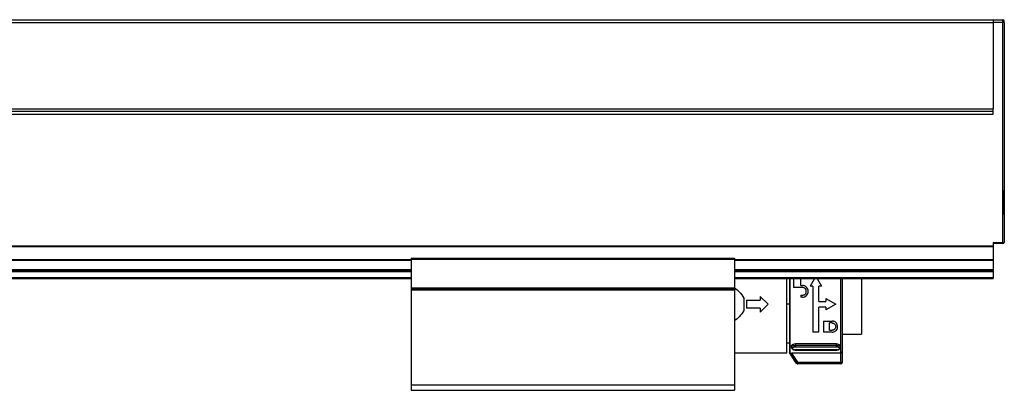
# Model space of a CAD drawing. Header units: millimetres. Extents: x -781 to 2309, y 413 to 796.
# Tile 9 of 9: x 2127 to 2309, y 570 to 639. Entities that reach past the tile are written whole.
import ezdxf

# ---------------------------------------------------------------- set-up
doc = ezdxf.new("R2010")
doc.units = ezdxf.units.MM

# ---------------------------------------------------------------- blocks, each defined once
blk = doc.blocks.new('Drawing View6')
at = {"color": 7, "linetype": 'Continuous', "lineweight": 25}
for p, q in [((-9.64, 48), (286.36, 48)), ((-9.64, 48), (286.36, 48)), ((-9.64, 47.5), (286.36, 47.5)), ((286.36, 48), (288.16, 48)), ((286.36, 47.5), (286.36, 31.5)), ((288.16, 47.5), (286.36, 47.5)), ((288.16, 47.5), (288.16, 48)), ((288.16, 6.7), (288.16, 47.5)), ((288.36, 47.5), (288.16, 47.5)), ((288.36, 47.5), (288.36, 47.8)), ((288.36, 47.5), (288.36, 6.7)), ((-9.64, 31.5), (286.36, 31.5)), ((286.36, 30.5), (286.36, 31.5)), ((286.36, 31), (-9.64, 31)), ((-9.64, 30.5), (286.36, 30.5)), ((288.41, 16.38), (288.36, 16.38)), ((288.41, 11.88), (288.41, 16.38)), ((288.36, 11.88), (288.41, 11.88)), ((-9.64, 6.08), (286.36, 6.08)), ((-9.64, 5.94), (286.36, 5.94)), ((286.36, 6.7), (288.16, 6.7)), ((286.36, 6.7), (286.36, 6.08)), ((288.16, 6.5), (286.36, 6.5)), ((286.36, 6.08), (286.36, 5.94)), ((286.36, 5.94), (286.36, 3.56)), ((288.16, 6.56), (288.16, 6.7)), ((288.16, 6.7), (288.36, 6.7)), ((288.16, 6.5), (288.16, 6.56)), ((178.36, 3.82), (178.36, 3.62)), ((178.36, 3.82), (238.36, 3.82)), ((238.36, 3.82), (238.36, 3.62)), ((98.36, 3.56), (178.36, 3.56)), ((98.36, 3.42), (178.36, 3.42)), ((178.36, 3.62), (178.36, -1.7)), ((178.36, 3.62), (238.36, 3.62)), ((238.36, 3.62), (238.36, -1.7)), ((238.36, 3.56), (286.36, 3.56)), ((238.36, 3.42), (286.36, 3.42)), ((286.36, 3.56), (286.36, 3.42)), ((286.36, 3.42), (286.36, 1.7)), ((98.36, 1.7), (178.36, 1.7)), ((98.36, 1.5), (178.36, 1.5)), ((98.36, 1.3), (178.36, 1.3)), ((98.36, 0.2), (178.36, 0.2)), ((238.36, 1.7), (286.36, 1.7)), ((238.36, 1.5), (286.36, 1.5)), ((238.36, 1.3), (286.36, 1.3)), ((238.36, 0.2), (286.36, 0.2)), ((248.09, -13.75), (248.09, 0)), ((248.54, 0), (248.54, -13.7)), ((248.64, 0), (248.64, -13.82)), ((249.29, 0), (249.29, -1.64)), ((250.64, -1.28), (250.64, 0)), ((258.36, -13.52), (258.36, 0)), ((261.89, 0), (261.89, -10.3)), ((286.36, 1.7), (286.36, 1.5)), ((286.36, 1.5), (286.36, 1.3)), ((286.36, 1.3), (286.36, 0.2)), ((286.36, 0.2), (286.36, 0)), ((98.36, 0), (178.36, 0)), ((178.36, -1.7), (178.36, -1.9)), ((178.36, -1.7), (238.36, -1.7)), ((238.36, 0), (286.36, 0)), ((238.36, -1.7), (238.36, -1.9)), ((250.95, -1.64), (249.29, -1.64)), ((250.64, -1.28), (250.95, -1.28)), ((253.13, -0.1), (252.4, -1.37)), ((252.89, -1.37), (252.4, -1.37)), ((252.89, -1.37), (252.89, -9.93)), ((253.19, 0), (253.13, -0.1)), ((253.68, 0), (253.73, -0.1)), ((253.73, -0.1), (254.47, -1.37)), ((254.47, -1.37), (253.97, -1.37)), ((253.97, -4.21), (253.97, -1.37)), ((258.06, -0.2), (258.06, 0)), ((178.36, -1.9), (238.36, -1.9)), ((178.36, -1.9), (178.36, -2.1)), ((178.36, -2.1), (238.36, -2.1)), ((178.36, -2.1), (178.36, -19.7)), ((238.36, -1.9), (238.36, -2.1)), ((238.36, -2.1), (238.36, -19.7)), ((240.09, -3.61), (240.09, -5.88)), ((243.09, -3.3), (243.09, -4)), ((243.09, -3.3), (244.59, -4.75)), ((250.64, -3.08), (250.64, -3.44)), ((250.64, -3.08), (250.95, -3.08)), ((250.95, -3.44), (250.64, -3.44)), ((240.59, -4), (240.59, -5.5)), ((240.59, -4), (243.09, -4)), ((244.59, -4.75), (243.09, -6.2)), ((248.09, -4.67), (248.54, -4.67)), ((253.97, -4.21), (255.32, -4.21)), ((255.32, -5.29), (253.97, -5.29)), ((253.97, -9.93), (253.97, -5.29)), ((255.32, -3.71), (255.32, -4.21)), ((255.32, -3.71), (257.12, -4.75)), ((257.12, -4.75), (255.32, -5.78)), ((255.32, -5.29), (255.32, -5.78)), ((243.09, -5.5), (240.59, -5.5)), ((243.09, -5.5), (243.09, -6.2)), ((254.87, -7.86), (256.45, -7.86)), ((254.87, -7.86), (254.87, -9.93)), ((256.45, -8.22), (255.95, -8.22)), ((255.95, -9.57), (255.95, -8.22)), ((253.97, -9.93), (252.89, -9.93)), ((256.45, -9.93), (254.87, -9.93)), ((255.95, -9.57), (256.45, -9.57)), ((258.36, -10.3), (261.89, -10.3)), ((248.09, -11.9), (248.54, -11.9)), ((248.91, -12.5), (248.91, -12.76)), ((257.26, -12.09), (249.66, -12.09)), ((249.66, -12.09), (249.66, -12.35)), ((249.66, -12.35), (257.26, -12.35)), ((249.66, -12.62), (257.26, -12.62)), ((257.26, -12.35), (257.26, -12.09)), ((258.01, -12.76), (258.01, -12.5)), ((238.36, -13.75), (248.09, -13.75)), ((249.81, -15.65), (248.54, -13.7)), ((248.64, -13.82), (249.83, -15.65)), ((258.06, -13.79), (248.98, -13.79)), ((250.08, -15.49), (248.98, -13.79)), ((257.26, -13.21), (249.66, -13.21)), ((249.66, -13.23), (257.26, -13.23)), ((258.06, -15.49), (258.06, -13.79)), ((258.36, -15.49), (258.36, -13.52)), ((250.08, -15.49), (258.06, -15.49)), ((258.06, -15.79), (250.08, -15.79)), ((178.36, -19.7), (238.36, -19.7)), ((178.36, -19.7), (178.36, -20.7)), ((238.36, -19.7), (238.36, -20.7)), ((178.36, -20.7), (238.36, -20.7))]:
    blk.add_line(p, q, dxfattribs=at)
at = {"color": 7, "linetype": 'Continuous', "lineweight": 25, "flags": 128}
for points in [[(249.83, -15.65), (249.82, -15.65), (249.82, -15.65), (249.82, -15.65), (249.81, -15.65), (249.81, -15.65), (249.81, -15.65), (249.81, -15.65), (249.81, -15.65)], [(250, -15.78), (250.02, -15.79), (250.06, -15.79)], [(250.06, -15.79), (250.06, -15.79), (250.06, -15.79), (250.06, -15.79), (250.07, -15.79), (250.07, -15.79), (250.07, -15.79), (250.07, -15.79), (250.08, -15.79)], [(250.08, -15.49), (250.08, -15.55), (250.08, -15.61), (250.08, -15.66), (250.08, -15.7), (250.08, -15.74), (250.08, -15.77), (250.08, -15.78), (250.08, -15.79)], [(258.06, -15.79), (258.06, -15.78), (258.06, -15.77), (258.06, -15.74), (258.06, -15.7), (258.06, -15.66), (258.06, -15.61), (258.06, -15.55), (258.06, -15.49)], [(258.06, -15.49), (258.12, -15.49), (258.17, -15.49), (258.23, -15.49), (258.27, -15.49), (258.31, -15.49), (258.34, -15.49), (258.35, -15.49), (258.36, -15.49)]]:
    blk.add_lwpolyline(points, dxfattribs=at)
at = {"color": 7, "linetype": 'Continuous', "lineweight": 25}
for centre, radius, start, end in [((288.16, 47.8), 0.2, 0.0036, 90), ((288.16, 6.7), 0.2, 270, 360), ((250.06, -15.49), 0.3, 212.9782, 258.746), ((250.08, -15.49), 0.3, 212.9133, 269.9915), ((258.06, -15.49), 0.3, 270, 0)]:
    blk.add_arc(centre, radius, start, end, dxfattribs=at)
for points in [[(286.36, 48), (286.36, 48), (286.36, 47.99), (286.36, 47.93), (286.36, 47.85), (286.36, 47.78), (286.36, 47.74)], [(286.36, 47.74), (286.36, 47.7), (286.36, 47.62), (286.36, 47.54), (286.36, 47.5)], [(258.06, -13.79), (258.06, -13.65), (258.06, -13.38), (258.06, -12.29), (258.06, -10.79), (258.06, -8.9), (258.06, -6.76), (258.06, -4.5), (258.06, -2.23), (258.06, -0.87), (258.06, -0.2)], [(249.66, -12.35), (249.66, -12.38), (249.66, -12.42), (249.66, -12.5), (249.66, -12.57), (249.66, -12.61), (249.66, -12.62)], [(257.26, -12.62), (257.26, -12.61), (257.26, -12.57), (257.26, -12.5), (257.26, -12.42), (257.26, -12.38), (257.26, -12.35)], [(249.83, -15.65), (249.83, -15.65), (249.84, -15.64), (249.9, -15.61), (249.98, -15.55), (250.04, -15.51), (250.08, -15.49)]]:
    blk.add_open_spline(points, degree=3, dxfattribs=at)
for points, knots in [([(238.36, -1.71), (238.67, -1.94), (239.37, -2.44), (239.83, -3.19), (240.09, -3.61)], [0, 0, 0, 0, 0.441876, 1, 1, 1, 1]), ([(250.95, -3.44), (251.09, -3.42), (251.37, -3.39), (251.73, -3.15), (251.97, -2.79), (252.06, -2.37), (251.98, -1.95), (251.78, -1.64), (251.55, -1.46), (251.36, -1.36), (251.16, -1.29), (251.02, -1.28), (250.95, -1.28)], [0, 0, 0, 0, 0.121448, 0.244354, 0.365558, 0.490812, 0.619933, 0.749513, 0.814767, 0.878969, 0.93978, 1, 1, 1, 1]), ([(250.95, -3.08), (251.04, -3.07), (251.22, -3.05), (251.45, -2.9), (251.59, -2.71), (251.65, -2.53), (251.67, -2.4), (251.66, -2.25), (251.63, -2.1), (251.55, -1.95), (251.45, -1.84), (251.34, -1.75), (251.17, -1.66), (251.04, -1.65), (250.95, -1.64)], [0, 0, 0, 0, 0.11836, 0.23626, 0.355801, 0.420989, 0.489679, 0.534588, 0.622748, 0.695986, 0.755794, 0.821853, 0.884541, 1, 1, 1, 1]), ([(240.09, -5.88), (239.83, -6.3), (239.37, -7.05), (238.67, -7.56), (238.36, -7.78)], [0, 0, 0, 0, 0.558124, 1, 1, 1, 1]), ([(256.45, -9.93), (256.56, -9.92), (256.81, -9.89), (257.15, -9.69), (257.4, -9.37), (257.51, -8.95), (257.45, -8.58), (257.32, -8.32), (257.18, -8.16), (257.02, -8.02), (256.84, -7.93), (256.65, -7.87), (256.51, -7.86), (256.45, -7.86)], [0, 0, 0, 0, 0.1019141, 0.2148291, 0.3469391, 0.4908206, 0.6317064, 0.6971158, 0.7621831, 0.8237206, 0.8846915, 0.9422889, 1, 1, 1, 1]), ([(256.45, -8.22), (256.49, -8.22), (256.57, -8.23), (256.74, -8.28), (256.92, -8.39), (257.08, -8.61), (257.14, -8.87), (257.1, -9.14), (256.97, -9.34), (256.82, -9.46), (256.7, -9.52), (256.57, -9.56), (256.49, -9.57), (256.45, -9.57)], [0, 0, 0, 0, 0.056584, 0.113199, 0.228949, 0.352882, 0.480242, 0.616196, 0.758031, 0.82278, 0.886406, 0.943414, 1, 1, 1, 1]), ([(248.91, -12.5), (248.92, -12.45), (248.94, -12.35), (249.12, -12.21), (249.36, -12.11), (249.56, -12.09), (249.66, -12.09)], [0, 0, 0, 0, 0.249186, 0.49919, 0.751586, 1, 1, 1, 1]), ([(248.91, -12.76), (248.92, -12.72), (248.93, -12.64), (249.02, -12.55), (249.12, -12.47), (249.26, -12.42), (249.44, -12.37), (249.57, -12.36), (249.66, -12.35)], [0, 0, 0, 0, 0.214506, 0.348341, 0.499195, 0.650429, 0.784451, 1, 1, 1, 1]), ([(248.91, -12.76), (248.92, -12.82), (248.94, -12.95), (249.07, -13.07), (249.22, -13.15), (249.35, -13.2), (249.5, -13.23), (249.6, -13.23), (249.66, -13.23)], [0, 0, 0, 0, 0.218152, 0.459618, 0.58805, 0.720834, 0.858007, 1, 1, 1, 1]), ([(249.66, -13.21), (249.59, -13.21), (249.44, -13.2), (249.26, -13.14), (249.14, -13.04), (249.09, -12.93), (249.14, -12.81), (249.26, -12.71), (249.44, -12.64), (249.59, -12.63), (249.66, -12.62)], [0, 0, 0, 0, 0.124111, 0.248737, 0.374114, 0.500001, 0.625889, 0.751266, 0.875894, 1, 1, 1, 1]), ([(257.26, -12.09), (257.36, -12.09), (257.55, -12.11), (257.8, -12.21), (257.98, -12.35), (258, -12.45), (258.01, -12.5)], [0, 0, 0, 0, 0.249139, 0.500267, 0.751369, 1, 1, 1, 1]), ([(257.26, -12.35), (257.34, -12.36), (257.48, -12.37), (257.66, -12.42), (257.79, -12.47), (257.9, -12.55), (257.99, -12.64), (258, -12.72), (258.01, -12.76)], [0, 0, 0, 0, 0.215447, 0.349304, 0.500299, 0.651168, 0.784985, 1, 1, 1, 1]), ([(257.26, -12.62), (257.33, -12.63), (257.48, -12.64), (257.66, -12.71), (257.78, -12.81), (257.82, -12.93), (257.78, -13.04), (257.66, -13.14), (257.48, -13.2), (257.33, -13.21), (257.26, -13.21)], [0, 0, 0, 0, 0.124106, 0.248734, 0.374111, 0.499999, 0.625886, 0.751263, 0.875889, 1, 1, 1, 1]), ([(257.26, -13.23), (257.31, -13.23), (257.42, -13.23), (257.57, -13.2), (257.7, -13.15), (257.85, -13.07), (257.98, -12.95), (258, -12.82), (258.01, -12.76)], [0, 0, 0, 0, 0.1419938, 0.2791668, 0.411951, 0.5403837, 0.7818494, 1, 1, 1, 1]), ([(248.64, -13.82), (248.64, -13.82), (248.64, -13.81), (248.66, -13.81), (248.68, -13.8), (248.74, -13.8), (248.83, -13.79), (248.93, -13.79), (248.98, -13.79)], [0, 0, 0, 0, 0.107534, 0.215501, 0.32879, 0.444966, 0.704581, 1, 1, 1, 1]), ([(249.66, -13.21), (249.66, -13.22), (249.66, -13.24), (249.66, -13.23), (249.66, -13.23)], [0, 0, 0, 0, 0.770215, 1, 1, 1, 1]), ([(257.26, -13.23), (257.26, -13.23), (257.26, -13.24), (257.26, -13.22), (257.26, -13.21)], [0, 0, 0, 0, 0.229785, 1, 1, 1, 1]), ([(258.36, -13.52), (258.36, -13.52), (258.35, -13.52), (258.32, -13.54), (258.27, -13.59), (258.17, -13.68), (258.1, -13.75), (258.06, -13.79)], [0, 0, 0, 0, 0.131935, 0.273337, 0.43979, 0.689197, 1, 1, 1, 1]), ([(250, -15.78), (250, -15.78), (250.01, -15.79), (250.03, -15.79), (250.05, -15.79), (250.05, -15.79), (250.06, -15.79), (250.06, -15.79), (250.06, -15.79), (250.06, -15.79), (250.06, -15.79), (250.06, -15.79), (250.06, -15.79)], [0, 0, 0, 0, 0.003408, 0.1373, 0.205268, 0.227171, 0.242898, 0.261797, 0.294498, 0.37392, 0.694255, 1, 1, 1, 1])]:
    blk.add_open_spline(points, degree=3, knots=knots, dxfattribs=at)

msp = doc.modelspace()

# ---------------------------------------------------------------- block references
at = {"color": 7, "linetype": 'Continuous', "lineweight": 25}
msp.add_blockref('Drawing View6', (2020.94, 590.54), dxfattribs=at)

doc.saveas('drawing.dxf')
